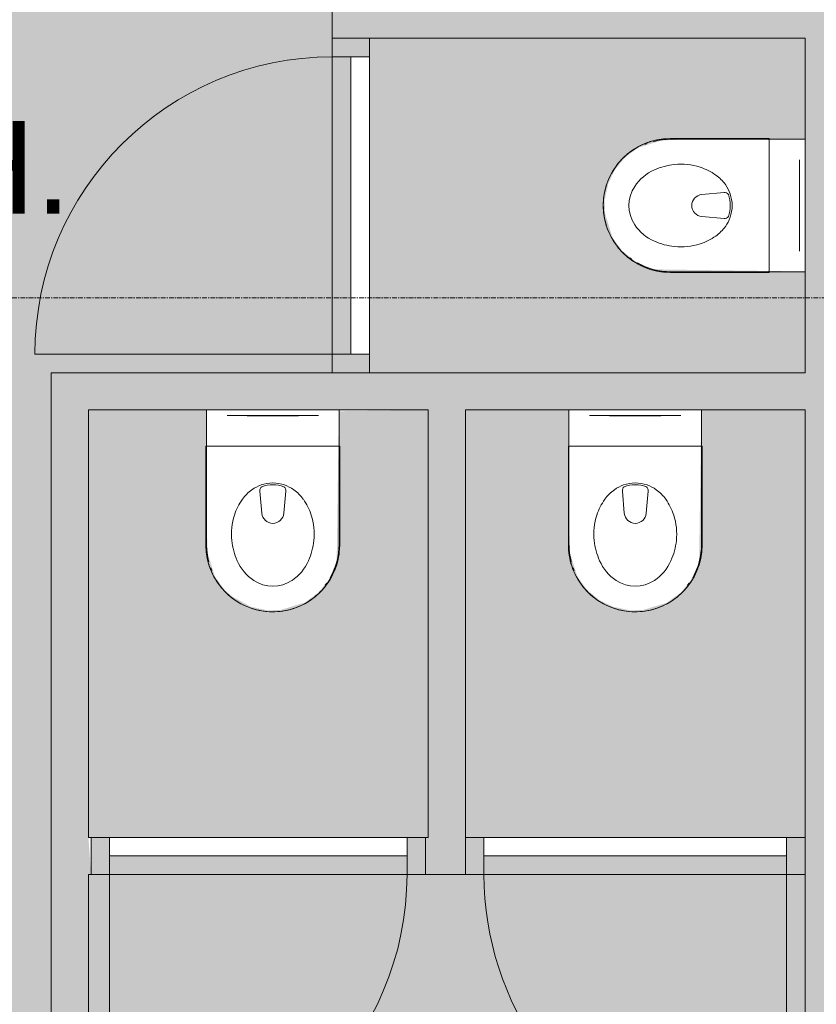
# Model space of a CAD drawing. Header units: millimetres. Extents: x 1158 to 166195, y -7952 to 113498.
# Tile 10 of 50: x 74670 to 76813, y 46234 to 48883. Entities that reach past the tile are written whole.
import ezdxf

# ---------------------------------------------------------------- set-up
doc = ezdxf.new("R2010")
doc.units = ezdxf.units.MM
doc.linetypes.add('ARC Grid Line', pattern=[22.225, 12.7, -3.175, 3.175, -3.175])
for name, color, linetype, lineweight in [('A--A2__Ruwbouw', 8, 'Continuous', 9), ('A--AR9__AlgVoorz', 1, 'Continuous', 9), ('A--L$01A__Algemeen', 7, 'Continuous', 9), ('A--L$07A__Stramien', 1, 'Continuous', 13), ('A--L22__Binnenwanden', 2, 'Continuous', 9), ('A--L3__Afbouw', 2, 'Continuous', 9), ('A--L74__VasteSanitaireVoorz', 1, 'Continuous', 9), ('A--LR9__AlgVoorz', 7, 'Continuous', 9), ('A--TR9__AlgVoorz', 1, 'Continuous', 13)]:
    doc.layers.add(name, color=color, linetype=linetype, lineweight=lineweight)
doc.styles.add('Arial_1', font='arial.ttf', dxfattribs={"height": 250})

# ---------------------------------------------------------------- blocks, each defined once
blk = doc.blocks.new('32_DO_WB_vo deur enkel1 - vo 2-V1-DO-Begane grond - Nieuwe situatie muren 7')
at = {"layer": 'A--L3__Afbouw'}
h = blk.add_hatch(color=9, dxfattribs=at)
h.paths.add_polyline_path([(520, 50), (520, -50), (570, -50), (570, 50)])
h.paths.add_polyline_path([(-280, 50), (-330, 50), (-330, -50), (-280, -50)])
blk.add_hatch(color=9, dxfattribs=at).paths.add_polyline_path([(188.8, 50), (-280, 50), (-280, 0), (520, 0), (520, 50)])
at = {"layer": 'A--L$01A__Algemeen'}
blk.add_line((520, 50), (520, 850), dxfattribs=at)
blk.add_arc((520, 50), 800, 90, 180, dxfattribs=at)
at = {"layer": 'A--L3__Afbouw'}
for p, q in [((-280, 50), (-330, 50)), ((-330, 50), (-330, -50)), ((520, 50), (-280, 50)), ((-280, 50), (-280, 0)), ((-280, -50), (-280, 50)), ((520, 0), (520, 50)), ((570, 50), (520, 50)), ((520, 50), (520, -50)), ((570, -50), (570, 50)), ((-280, 0), (520, 0)), ((-330, -50), (-280, -50)), ((520, -50), (570, -50))]:
    blk.add_line(p, q, dxfattribs=at)
blk = doc.blocks.new('32_DO_WB_vo deur enkel1 - vo 2-1766221-DO-Begane grond - Nieuwe situatie muren 7')
at = {"layer": 'A--L3__Afbouw'}
h = blk.add_hatch(color=9, dxfattribs=at)
h.paths.add_polyline_path([(577, -50), (577, 50), (527, 50), (527, -50)])
h.paths.add_polyline_path([(-287, -50), (-287, 50), (-337, 50), (-337, -50)])
blk.add_hatch(color=9, dxfattribs=at).paths.add_polyline_path([(-28.8, -50), (527, -50), (527, 0), (-287, 0), (-287, -50)])
at = {"layer": 'A--L$01A__Algemeen'}
blk.add_line((527, -50), (527, -792), dxfattribs=at)
for start, end in [(180, 250.9501), (256.94, 259.7203), (262.9176, 264.6183)]:
    blk.add_arc((527, -50), 814, start, end, dxfattribs=at)
at = {"layer": 'A--L3__Afbouw'}
for p, q in [((-337, -50), (-337, 50)), ((-337, 50), (-287, 50)), ((-287, 50), (-287, -50)), ((527, -50), (527, 50)), ((527, 50), (577, 50)), ((577, 50), (577, -50)), ((-287, 0), (527, 0)), ((-287, -50), (-287, 0)), ((527, 0), (527, -50)), ((-287, -50), (-337, -50)), ((527, -50), (-287, -50)), ((577, -50), (527, -50))]:
    blk.add_line(p, q, dxfattribs=at)
blk = doc.blocks.new('32_DO_WB_vo deur enkel1 - vo 2-1766203-DO-Begane grond - Nieuwe situatie muren 7')
at = {"layer": 'A--L3__Afbouw'}
h = blk.add_hatch(color=9, dxfattribs=at)
h.paths.add_polyline_path([(570, 0), (570, 50), (520, 50), (520, -50), (570, -50)])
h.paths.add_polyline_path([(-280, 50), (-330, 50), (-330, -50), (-280, -50), (-280, 0)])
blk.add_hatch(color=9, dxfattribs=at).paths.add_polyline_path([(520, -50), (520, 0), (-280, 0), (-280, -50), (397.8, -50)])
at = {"layer": 'A--L$01A__Algemeen'}
blk.add_line((520, -50), (520, -850), dxfattribs=at)
blk.add_arc((520, -50), 800, 180, 270, dxfattribs=at)
at = {"layer": 'A--L3__Afbouw'}
for p, q in [((-330, -50), (-330, 50)), ((-330, 50), (-280, 50)), ((-280, 50), (-280, -50)), ((520, -50), (520, 50)), ((520, 50), (570, 50)), ((570, 50), (570, -50)), ((-280, 0), (520, 0)), ((-280, -50), (-280, 0)), ((520, 0), (520, -50)), ((-280, -50), (-330, -50)), ((520, -50), (-280, -50)), ((570, -50), (520, -50))]:
    blk.add_line(p, q, dxfattribs=at)
blk = doc.blocks.new('74_PF_UN_toilet_rimfree - type-1322126-DO-Begane grond - Nieuwe situatie muren 7')
at = {"layer": 'A--L$01A__Algemeen'}
for p, q in [((-180, -97.1), (-180, -363.1)), ((179.8, -97.1), (-180, -97.1)), ((-180, -97.1), (-180, -363.1)), ((-180, -97.1), (179.8, -97.1)), ((179.8, -363.1), (179.8, -97.1)), ((179.8, -363.1), (179.8, -97.1))]:
    blk.add_line(p, q, dxfattribs=at)
at = {"layer": 'A--L$01A__Algemeen', "flags": 128}
blk.add_lwpolyline([(-180, -363.1), (-179.9, -370.3), (-179.4, -377.5), (-178.7, -384.7), (-177.7, -391.8), (-176.4, -398.9), (-174.8, -405.9), (-173, -412.8), (-170.9, -419.7), (-168.5, -426.5), (-165.8, -433.2), (-162.9, -439.7), (-159.7, -446.2), (-156.2, -452.5), (-152.5, -458.7), (-148.6, -464.7), (-144.4, -470.6), (-140, -476.2), (-135.4, -481.7), (-130.5, -487.1), (-125.4, -492.2), (-120.2, -497.1), (-114.7, -501.8), (-109.1, -506.2), (-103.3, -510.5), (-97.3, -514.5), (-91.2, -518.3), (-84.9, -521.8), (-78.5, -525), (-72, -528), (-65.3, -530.8), (-58.5, -533.3), (-51.7, -535.5), (-44.8, -537.4), (-37.8, -539), (-30.7, -540.4), (-23.6, -541.5), (-16.4, -542.3), (-9.2, -542.8), (-2.1, -543), (5.1, -542.9), (12.3, -542.6), (19.5, -541.9), (26.6, -541), (33.7, -539.8), (40.8, -538.3), (47.7, -536.5), (54.6, -534.5), (61.4, -532.2), (68.1, -529.6), (74.7, -526.7), (81.2, -523.6), (87.6, -520.2), (93.8, -516.6), (99.8, -512.7), (105.7, -508.6), (111.5, -504.2), (117, -499.6), (122.4, -494.8), (127.6, -489.8), (132.5, -484.6), (137.3, -479.2), (141.8, -473.6), (146.1, -467.9), (150.2, -461.9), (154, -455.9), (157.6, -449.6), (160.9, -443.2), (164, -436.7), (166.8, -430.1), (169.4, -423.4), (171.7, -416.6), (173.6, -409.6), (175.4, -402.7), (176.8, -395.6), (178, -388.5), (178.8, -381.4), (179.4, -374.2), (179.7, -367), (179.8, -363.1)], dxfattribs=at)
at = {"layer": 'A--L$01A__Algemeen'}
blk.add_arc((-0.1, -363.1), 179.9, 180, 360, dxfattribs=at)
for points, knots in [([(-178, -99.1), (-178.2, -98.9), (-178.4, -98.7), (-178.8, -98.3), (-179, -98.1), (-179.1, -98), (-179.3, -97.9), (-179.4, -97.7), (-179.6, -97.5), (-179.7, -97.4), (-179.9, -97.3), (-180, -97.1), (-180, -97.1), (-180, -97.1)], [-1, -1, -1, -1, -0.833333, -0.75, -0.666667, -0.625, -0.583333, -0.5, -0.416667, -0.333333, -0.25, -0.166667, 0, 0, 0, 0]), ([(179.8, -97.1), (179.8, -97.1), (179.7, -97.1), (179.6, -97.3), (179.5, -97.4), (179.4, -97.5), (179.2, -97.7), (179, -97.9), (178.8, -98.1), (178.7, -98.2), (178.5, -98.4), (178.2, -98.7), (177.9, -98.9), (177.8, -99.1)], [0, 0, 0, 0, 0.166667, 0.25, 0.333333, 0.416667, 0.5, 0.583333, 0.666667, 0.708333, 0.75, 0.833333, 1, 1, 1, 1])]:
    blk.add_open_spline(points, degree=3, knots=knots, dxfattribs=at)
at = {"layer": 'A--L74__VasteSanitaireVoorz'}
for p, q in [((-178.3, -63), (-178.3, 0)), ((-178.3, -63), (-178.3, 0)), ((-118, 0), (-123, 0)), ((-118, 0), (118, 0)), ((123, 0), (118, 0)), ((178.3, 0), (178.3, -63)), ((178.3, 0), (178.3, -63)), ((-178.3, 0), (-178.3, -362.3)), ((-178.3, 0), (-178.3, -362.3)), ((-123, -15), (-118, -15)), ((-123, -15), (-118, -15)), ((118, -15), (-118, -15)), ((-69, -15.5), (69, -15.5)), ((-69, -15.5), (69, -15.5)), ((31, -15.5), (-31, -15.5)), ((31, -15.5), (-31, -15.5)), ((118, -15), (123, -15)), ((118, -15), (123, -15)), ((178.3, -362.3), (178.3, 0)), ((178.3, -362.3), (178.3, 0)), ((-178.3, -362.3), (-178.3, -63)), ((-178.3, -362.3), (-178.3, -63)), ((178.3, -63), (178.3, -362.3)), ((178.3, -63), (178.3, -362.3)), ((-34.8, -218.3), (-29.5, -278.1)), ((34.8, -218.3), (29.5, -278.1)), ((-178.3, -362.3), (-178.1, -369.4)), ((-178.3, -362.3), (-178.1, -369.4)), ((-166.8, -425.1), (-164.2, -431.7)), ((-166.8, -425.1), (-164.2, -431.7)), ((140.7, -471.8), (144.9, -466.1)), ((140.7, -471.8), (144.9, -466.1))]:
    blk.add_line(p, q, dxfattribs=at)
at = {"layer": 'A--L74__VasteSanitaireVoorz', "flags": 128}
for points in [[(173.9, -401.4), (175.3, -394.5), (176.5, -387.4), (177.3, -380.3), (177.9, -373.2), (178.2, -366.1), (178.3, -362.3)], [(173.9, -401.4), (175.3, -394.5), (176.5, -387.4), (177.3, -380.3), (177.9, -373.2), (178.2, -366.1), (178.3, -362.3)], [(-177.7, -376.5), (-177, -383.6), (-176, -390.7), (-174.7, -397.7)], [(-177.7, -376.5), (-177, -383.6), (-176, -390.7), (-174.7, -397.7)], [(159.6, -441.7), (162.7, -435.2), (165.4, -428.6), (168, -422)], [(159.6, -441.7), (162.7, -435.2), (165.4, -428.6), (168, -422)]]:
    blk.add_lwpolyline(points, dxfattribs=at)
at = {"layer": 'A--L74__VasteSanitaireVoorz'}
for centre, radius, start, end in [((4.3, -301), 105.4, 109.8989, 125.0353), ((-21.1, -217.1), 13.7, 129.7154, 185), ((0, -289.1), 92.7, 70.1011, 109.8989), ((0, -289.1), 87.7, 70.1011, 109.8989), ((21.1, -217.1), 13.7, 355, 50.2846), ((-4.3, -301), 105.4, 54.9647, 70.1011), ((4.3, -301), 105.4, 125.0353, 144.9647), ((-4.3, -301), 105.4, 35.0353, 54.9647), ((51, -333.7), 162.5, 144.9647, 161.7326), ((-51, -333.7), 162.5, 18.2674, 35.0353), ((51, -333.7), 162.5, 161.7326, 186.2674), ((0, -275.5), 29.6, 185, 355), ((-51, -333.7), 162.5, 353.7326, 18.2674), ((0, -362.3), 178.3, 180, 195), ((0, -362.3), 178.3, 180, 195), ((0, -362.3), 178.3, 180, 195), ((0, -362.3), 178.3, 180, 195), ((73, -331.3), 184.6, 186.2674, 203.7326), ((-73, -331.3), 184.6, 336.2674, 353.7326), ((0, -362.3), 178.3, 330, 0), ((0, -362.3), 178.3, 330, 360), ((0, -362.3), 178.3, 330, 0), ((0, -362.3), 178.3, 330, 360), ((16.9, -356), 123.3, 203.7326, 236.2674), ((-16.9, -356), 123.3, 303.7326, 336.2674), ((0, -381.4), 92.8, 236.2674, 303.7326)]:
    blk.add_arc(centre, radius, start, end, dxfattribs=at)
blk = doc.blocks.new('74_PF_UN_toilet_rimfree - type-V26-DO-Begane grond - Nieuwe situatie muren 7')
at = {"layer": 'A--L$01A__Algemeen'}
for p, q in [((-180, -97.1), (-180, -363.1)), ((179.8, -97.1), (-180, -97.1)), ((-180, -97.1), (-180, -363.1)), ((-180, -97.1), (179.8, -97.1)), ((179.8, -363.1), (179.8, -97.1)), ((179.8, -363.1), (179.8, -97.1))]:
    blk.add_line(p, q, dxfattribs=at)
at = {"layer": 'A--L$01A__Algemeen', "flags": 128}
blk.add_lwpolyline([(-180, -363.1), (-179.9, -370.3), (-179.4, -377.5), (-178.7, -384.7), (-177.7, -391.8), (-176.4, -398.9), (-174.8, -405.9), (-173, -412.8), (-170.9, -419.7), (-168.5, -426.5), (-165.8, -433.2), (-162.9, -439.7), (-159.7, -446.2), (-156.2, -452.5), (-152.5, -458.7), (-148.6, -464.7), (-144.4, -470.6), (-140, -476.2), (-135.4, -481.7), (-130.5, -487.1), (-125.4, -492.2), (-120.2, -497.1), (-114.7, -501.8), (-109.1, -506.2), (-103.3, -510.5), (-97.3, -514.5), (-91.2, -518.3), (-84.9, -521.8), (-78.5, -525), (-72, -528), (-65.3, -530.8), (-58.5, -533.3), (-51.7, -535.5), (-44.8, -537.4), (-37.8, -539), (-30.7, -540.4), (-23.6, -541.5), (-16.4, -542.3), (-9.2, -542.8), (-2.1, -543), (5.1, -542.9), (12.3, -542.6), (19.5, -541.9), (26.6, -541), (33.7, -539.8), (40.8, -538.3), (47.7, -536.5), (54.6, -534.5), (61.4, -532.2), (68.1, -529.6), (74.7, -526.7), (81.2, -523.6), (87.6, -520.2), (93.8, -516.6), (99.8, -512.7), (105.7, -508.6), (111.5, -504.2), (117, -499.6), (122.4, -494.8), (127.6, -489.8), (132.5, -484.6), (137.3, -479.2), (141.8, -473.6), (146.1, -467.9), (150.2, -461.9), (154, -455.9), (157.6, -449.6), (160.9, -443.2), (164, -436.7), (166.8, -430.1), (169.4, -423.4), (171.7, -416.6), (173.6, -409.6), (175.4, -402.7), (176.8, -395.6), (178, -388.5), (178.8, -381.4), (179.4, -374.2), (179.7, -367), (179.8, -363.1)], dxfattribs=at)
at = {"layer": 'A--L$01A__Algemeen'}
blk.add_arc((-0.1, -363.1), 179.9, 180, 360, dxfattribs=at)
for points, knots in [([(-178, -99.1), (-178.2, -98.9), (-178.4, -98.7), (-178.8, -98.3), (-179, -98.1), (-179.1, -98), (-179.3, -97.9), (-179.4, -97.7), (-179.6, -97.5), (-179.7, -97.4), (-179.9, -97.3), (-180, -97.1), (-180, -97.1), (-180, -97.1)], [-1, -1, -1, -1, -0.833333, -0.75, -0.666667, -0.625, -0.583333, -0.5, -0.416667, -0.333333, -0.25, -0.166667, 0, 0, 0, 0]), ([(179.8, -97.1), (179.8, -97.1), (179.7, -97.1), (179.6, -97.3), (179.5, -97.4), (179.4, -97.5), (179.2, -97.7), (179, -97.9), (178.8, -98.1), (178.7, -98.2), (178.5, -98.4), (178.2, -98.7), (177.9, -98.9), (177.8, -99.1)], [0, 0, 0, 0, 0.166667, 0.25, 0.333333, 0.416667, 0.5, 0.583333, 0.666667, 0.708333, 0.75, 0.833333, 1, 1, 1, 1])]:
    blk.add_open_spline(points, degree=3, knots=knots, dxfattribs=at)
at = {"layer": 'A--L74__VasteSanitaireVoorz'}
for p, q in [((-178.3, -63), (-178.3, 0)), ((-178.3, -63), (-178.3, 0)), ((-118, 0), (-123, 0)), ((-118, 0), (118, 0)), ((123, 0), (118, 0)), ((178.3, 0), (178.3, -63)), ((178.3, 0), (178.3, -63)), ((-178.3, 0), (-178.3, -362.3)), ((-178.3, 0), (-178.3, -362.3)), ((-123, -15), (-118, -15)), ((-123, -15), (-118, -15)), ((118, -15), (-118, -15)), ((-69, -15.5), (69, -15.5)), ((-69, -15.5), (69, -15.5)), ((31, -15.5), (-31, -15.5)), ((31, -15.5), (-31, -15.5)), ((118, -15), (123, -15)), ((118, -15), (123, -15)), ((178.3, -362.3), (178.3, 0)), ((178.3, -362.3), (178.3, 0)), ((-178.3, -362.3), (-178.3, -63)), ((-178.3, -362.3), (-178.3, -63)), ((178.3, -63), (178.3, -362.3)), ((178.3, -63), (178.3, -362.3)), ((-34.8, -218.3), (-29.5, -278.1)), ((34.8, -218.3), (29.5, -278.1)), ((-178.3, -362.3), (-178.1, -369.4)), ((-178.3, -362.3), (-178.1, -369.4)), ((-166.8, -425.1), (-164.2, -431.7)), ((-166.8, -425.1), (-164.2, -431.7)), ((140.7, -471.8), (144.9, -466.1)), ((140.7, -471.8), (144.9, -466.1))]:
    blk.add_line(p, q, dxfattribs=at)
at = {"layer": 'A--L74__VasteSanitaireVoorz', "flags": 128}
for points in [[(173.9, -401.4), (175.3, -394.5), (176.5, -387.4), (177.3, -380.3), (177.9, -373.2), (178.2, -366.1), (178.3, -362.3)], [(173.9, -401.4), (175.3, -394.5), (176.5, -387.4), (177.3, -380.3), (177.9, -373.2), (178.2, -366.1), (178.3, -362.3)], [(-177.7, -376.5), (-177, -383.6), (-176, -390.7), (-174.7, -397.7)], [(-177.7, -376.5), (-177, -383.6), (-176, -390.7), (-174.7, -397.7)], [(159.6, -441.7), (162.7, -435.2), (165.4, -428.6), (168, -422)], [(159.6, -441.7), (162.7, -435.2), (165.4, -428.6), (168, -422)]]:
    blk.add_lwpolyline(points, dxfattribs=at)
at = {"layer": 'A--L74__VasteSanitaireVoorz'}
for centre, radius, start, end in [((4.3, -301), 105.4, 109.8989, 125.0353), ((-21.1, -217.1), 13.7, 129.7154, 185), ((0, -289.1), 92.7, 70.1011, 109.8989), ((0, -289.1), 87.7, 70.1011, 109.8989), ((21.1, -217.1), 13.7, 355, 50.2846), ((-4.3, -301), 105.4, 54.9647, 70.1011), ((4.3, -301), 105.4, 125.0353, 144.9647), ((-4.3, -301), 105.4, 35.0353, 54.9647), ((51, -333.7), 162.5, 144.9647, 161.7326), ((-51, -333.7), 162.5, 18.2674, 35.0353), ((51, -333.7), 162.5, 161.7326, 186.2674), ((0, -275.5), 29.6, 185, 355), ((-51, -333.7), 162.5, 353.7326, 18.2674), ((0, -362.3), 178.3, 180, 195), ((0, -362.3), 178.3, 180, 195), ((0, -362.3), 178.3, 180, 195), ((0, -362.3), 178.3, 180, 195), ((73, -331.3), 184.6, 186.2674, 203.7326), ((-73, -331.3), 184.6, 336.2674, 353.7326), ((0, -362.3), 178.3, 330, 0), ((0, -362.3), 178.3, 330, 360), ((0, -362.3), 178.3, 330, 0), ((0, -362.3), 178.3, 330, 360), ((16.9, -356), 123.3, 203.7326, 236.2674), ((-16.9, -356), 123.3, 303.7326, 336.2674), ((0, -381.4), 92.8, 236.2674, 303.7326)]:
    blk.add_arc(centre, radius, start, end, dxfattribs=at)
blk = doc.blocks.new('74_PF_UN_toilet_rimfree - type-V27-DO-Begane grond - Nieuwe situatie muren 7')
at = {"layer": 'A--L$01A__Algemeen'}
for p, q in [((-180, -97.1), (-180, -363.1)), ((179.8, -97.1), (-180, -97.1)), ((-180, -97.1), (-180, -363.1)), ((-180, -97.1), (179.8, -97.1)), ((179.8, -363.1), (179.8, -97.1)), ((179.8, -363.1), (179.8, -97.1))]:
    blk.add_line(p, q, dxfattribs=at)
at = {"layer": 'A--L$01A__Algemeen', "flags": 128}
blk.add_lwpolyline([(-180, -363.1), (-179.9, -370.3), (-179.4, -377.5), (-178.7, -384.7), (-177.7, -391.8), (-176.4, -398.9), (-174.8, -405.9), (-173, -412.8), (-170.9, -419.7), (-168.5, -426.5), (-165.8, -433.2), (-162.9, -439.7), (-159.7, -446.2), (-156.2, -452.5), (-152.5, -458.7), (-148.6, -464.7), (-144.4, -470.6), (-140, -476.2), (-135.4, -481.7), (-130.5, -487.1), (-125.4, -492.2), (-120.2, -497.1), (-114.7, -501.8), (-109.1, -506.2), (-103.3, -510.5), (-97.3, -514.5), (-91.2, -518.3), (-84.9, -521.8), (-78.5, -525), (-72, -528), (-65.3, -530.8), (-58.5, -533.3), (-51.7, -535.5), (-44.8, -537.4), (-37.8, -539), (-30.7, -540.4), (-23.6, -541.5), (-16.4, -542.3), (-9.2, -542.8), (-2.1, -543), (5.1, -542.9), (12.3, -542.6), (19.5, -541.9), (26.6, -541), (33.7, -539.8), (40.8, -538.3), (47.7, -536.5), (54.6, -534.5), (61.4, -532.2), (68.1, -529.6), (74.7, -526.7), (81.2, -523.6), (87.6, -520.2), (93.8, -516.6), (99.8, -512.7), (105.7, -508.6), (111.5, -504.2), (117, -499.6), (122.4, -494.8), (127.6, -489.8), (132.5, -484.6), (137.3, -479.2), (141.8, -473.6), (146.1, -467.9), (150.2, -461.9), (154, -455.9), (157.6, -449.6), (160.9, -443.2), (164, -436.7), (166.8, -430.1), (169.4, -423.4), (171.7, -416.6), (173.6, -409.6), (175.4, -402.7), (176.8, -395.6), (178, -388.5), (178.8, -381.4), (179.4, -374.2), (179.7, -367), (179.8, -363.1)], dxfattribs=at)
at = {"layer": 'A--L$01A__Algemeen'}
blk.add_arc((-0.1, -363.1), 179.9, 180, 360, dxfattribs=at)
for points, knots in [([(-178, -99.1), (-178.2, -98.9), (-178.4, -98.7), (-178.8, -98.3), (-179, -98.1), (-179.1, -98), (-179.3, -97.9), (-179.4, -97.7), (-179.6, -97.5), (-179.7, -97.4), (-179.9, -97.3), (-180, -97.1), (-180, -97.1), (-180, -97.1)], [-1, -1, -1, -1, -0.833333, -0.75, -0.666667, -0.625, -0.583333, -0.5, -0.416667, -0.333333, -0.25, -0.166667, 0, 0, 0, 0]), ([(179.8, -97.1), (179.8, -97.1), (179.7, -97.1), (179.6, -97.3), (179.5, -97.4), (179.4, -97.5), (179.2, -97.7), (179, -97.9), (178.8, -98.1), (178.7, -98.2), (178.5, -98.4), (178.2, -98.7), (177.9, -98.9), (177.8, -99.1)], [0, 0, 0, 0, 0.166667, 0.25, 0.333333, 0.416667, 0.5, 0.583333, 0.666667, 0.708333, 0.75, 0.833333, 1, 1, 1, 1])]:
    blk.add_open_spline(points, degree=3, knots=knots, dxfattribs=at)
at = {"layer": 'A--L74__VasteSanitaireVoorz'}
for p, q in [((-178.3, 0), (-178.3, -362.3)), ((-178.3, -63), (-178.3, 0)), ((-178.3, 0), (-178.3, -362.3)), ((-178.3, -63), (-178.3, 0)), ((-118, 0), (-123, 0)), ((-118, 0), (118, 0)), ((123, 0), (118, 0)), ((178.3, -362.3), (178.3, 0)), ((178.3, 0), (178.3, -63)), ((178.3, -362.3), (178.3, 0)), ((178.3, 0), (178.3, -63)), ((-123, -15), (-118, -15)), ((-123, -15), (-118, -15)), ((118, -15), (-118, -15)), ((-69, -15.5), (69, -15.5)), ((-69, -15.5), (69, -15.5)), ((31, -15.5), (-31, -15.5)), ((31, -15.5), (-31, -15.5)), ((118, -15), (123, -15)), ((118, -15), (123, -15)), ((-178.3, -362.3), (-178.3, -63)), ((-178.3, -362.3), (-178.3, -63)), ((178.3, -63), (178.3, -362.3)), ((178.3, -63), (178.3, -362.3)), ((-34.8, -218.3), (-29.5, -278.1)), ((34.8, -218.3), (29.5, -278.1)), ((-178.3, -362.3), (-178.1, -369.4)), ((-178.3, -362.3), (-178.1, -369.4)), ((-166.8, -425.1), (-164.2, -431.7)), ((-166.8, -425.1), (-164.2, -431.7)), ((140.7, -471.8), (144.9, -466.1)), ((140.7, -471.8), (144.9, -466.1))]:
    blk.add_line(p, q, dxfattribs=at)
at = {"layer": 'A--L74__VasteSanitaireVoorz', "flags": 128}
for points in [[(173.9, -401.4), (175.3, -394.5), (176.5, -387.4), (177.3, -380.3), (177.9, -373.2), (178.2, -366.1), (178.3, -362.3)], [(173.9, -401.4), (175.3, -394.5), (176.5, -387.4), (177.3, -380.3), (177.9, -373.2), (178.2, -366.1), (178.3, -362.3)], [(-177.7, -376.5), (-177, -383.6), (-176, -390.7), (-174.7, -397.7)], [(-177.7, -376.5), (-177, -383.6), (-176, -390.7), (-174.7, -397.7)], [(159.6, -441.7), (162.7, -435.2), (165.4, -428.6), (168, -422)], [(159.6, -441.7), (162.7, -435.2), (165.4, -428.6), (168, -422)]]:
    blk.add_lwpolyline(points, dxfattribs=at)
at = {"layer": 'A--L74__VasteSanitaireVoorz'}
for centre, radius, start, end in [((4.3, -301), 105.4, 109.8989, 125.0353), ((-21.1, -217.1), 13.7, 129.7154, 185), ((0, -289.1), 92.7, 70.1011, 109.8989), ((0, -289.1), 87.7, 70.1011, 109.8989), ((21.1, -217.1), 13.7, 355, 50.2846), ((-4.3, -301), 105.4, 54.9647, 70.1011), ((4.3, -301), 105.4, 125.0353, 144.9647), ((-4.3, -301), 105.4, 35.0353, 54.9647), ((51, -333.7), 162.5, 144.9647, 161.7326), ((-51, -333.7), 162.5, 18.2674, 35.0353), ((51, -333.7), 162.5, 161.7326, 186.2674), ((0, -275.5), 29.6, 185, 355), ((-51, -333.7), 162.5, 353.7326, 18.2674), ((0, -362.3), 178.3, 180, 195), ((0, -362.3), 178.3, 180, 195), ((0, -362.3), 178.3, 180, 195), ((0, -362.3), 178.3, 180, 195), ((73, -331.3), 184.6, 186.2674, 203.7326), ((-73, -331.3), 184.6, 336.2674, 353.7326), ((0, -362.3), 178.3, 330, 0), ((0, -362.3), 178.3, 330, 360), ((0, -362.3), 178.3, 330, 0), ((0, -362.3), 178.3, 330, 360), ((16.9, -356), 123.3, 203.7326, 236.2674), ((-16.9, -356), 123.3, 303.7326, 336.2674), ((0, -381.4), 92.8, 236.2674, 303.7326)]:
    blk.add_arc(centre, radius, start, end, dxfattribs=at)

msp = doc.modelspace()

# ---------------------------------------------------------------- hatches: boundary and pattern name
at = {"layer": 'A--A2__Ruwbouw'}
h = msp.add_hatch(color=9, dxfattribs=at)
h.paths.add_polyline_path([(77103.4, 46841.4), (77103.4, 53403.5), (76783.4, 53403.5), (76783.4, 46841.4)])
h.paths.add_polyline_path([(76783.4, 54938.4), (77103.4, 54938.4), (77103.4, 56446.4), (76783.4, 56446.4), (76783.4, 55116.4)])
h.paths.add_polyline_path([(76883.4, 57865.5), (77103.4, 57865.5), (77103.4, 57876.4), (76783.4, 57876.4), (76783.4, 57865.5), (76833.4, 57865.5)])
h.paths.add_polyline_path([(77103.4, 58776.4), (77103.4, 60479.5), (76783.4, 60479.5), (76783.4, 58776.4)])
h.paths.add_polyline_path([(76922.4, 59332.4), (76912.4, 59332.4), (76912.4, 59432.4), (77012.4, 59432.4), (77012.4, 59332.4), (76998.9, 59332.4)])
h.paths.add_polyline_path([(76997, 59342.4), (77002.4, 59342.4), (77002.4, 59422.4), (76922.4, 59422.4), (76922.4, 59342.4)])
h.paths.add_polyline_path([(76833.4, 62351.5), (77103.4, 62351.5), (77103.4, 62392.4), (76783.4, 62392.4), (76783.4, 62351.5)])
h.paths.add_polyline_path([(77103.4, 63292.4), (77103.4, 65046.6), (76783.4, 65046.6), (76783.4, 63292.4)])
h.paths.add_polyline_path([(76922.4, 64541.4), (76912.4, 64541.4), (76912.4, 64641.4), (77012.4, 64641.4), (77012.4, 64541.4), (77002.4, 64541.4)])
h.paths.add_polyline_path([(76922.4, 64551.4), (77002.4, 64551.4), (77002.4, 64631.4), (76922.4, 64631.4)])
h.paths.add_polyline_path([(77103.4, 66970.4), (77103.4, 68028.6), (76783.4, 68028.6), (76783.4, 66970.4)])
h.paths.add_polyline_path([(77103.4, 69952.4), (77103.4, 71042.9), (76783.4, 71042.9), (76783.4, 69952.4)])
h.paths.add_polyline_path([(76783.4, 72966.7), (77103.4, 72966.7), (77103.4, 75271.4), (76783.4, 75271.4), (76783.4, 74831.1)])
h = msp.add_hatch(color=9, dxfattribs=at)
h.paths.add_polyline_path([(75611.4, 48833.4), (75611.4, 48933.4), (75511.4, 48933.4), (75511.4, 48833.4), (75561.4, 48833.4)])
h.paths.add_polyline_path([(75511.4, 49833.4), (75611.4, 49833.4), (75611.4, 49933.4), (75511.4, 49933.4)])
for points in [[(76644.6, 48833.4), (76783.4, 48833.4), (76783.4, 48933.4), (75611.4, 48933.4), (75611.4, 48833.4), (76177.6, 48833.4)], [(74755.4, 44261.4), (74855.4, 44261.4), (74855.4, 47933.4), (74755.4, 47933.4), (74755.4, 45262.6)], [(75769.4, 47833.4), (76783.4, 47833.4), (76783.4, 47933.4), (74855.4, 47933.4), (74855.4, 47833.4), (75710.6, 47833.4)], [(75869.4, 46683.4), (75869.4, 47833.4), (75769.4, 47833.4), (75769.4, 46683.4)], [(77103.4, 44261.4), (77103.4, 46841.4), (76783.4, 46841.4), (76783.4, 44261.4)]]:
    msp.add_hatch(color=9, dxfattribs=at).paths.add_polyline_path(points)
h = msp.add_hatch(color=9, dxfattribs=at)
h.paths.add_polyline_path([(75769.4, 46583.4), (75869.4, 46583.4), (75869.4, 46683.4), (75762.4, 46683.4), (75762.4, 46583.4)])
h.paths.add_polyline_path([(74855.4, 46583.4), (74862.4, 46583.4), (74855.4, 46683.4)])
at = {"layer": 'A--AR9__AlgVoorz'}
h = msp.add_hatch(color=7, dxfattribs=at)
h.paths.add_polyline_path([(73705.4, 44126.4), (74555.4, 44126.4), (74555.4, 44161.4), (74505.4, 44161.4), (74505.4, 44211.4), (73705.4, 44211.4), (73705.4, 44161.4), (73655.4, 44161.4), (73655.4, 44126.4)])
h.paths.add_polyline_path([(73655.4, 44261.4), (74755.4, 44261.4), (74755.4, 47933.4), (75511.4, 47933.4), (75511.4, 50833.4), (72793.4, 50833.4), (72793.4, 44261.4), (73375.6, 44261.4)])
h.paths.add_polyline_path([(73017.1, 44710.2), (73037.8, 44716.6), (73017.3, 44710.2)])
h.paths.add_polyline_path([(72832.8, 45194.4), (72851.8, 44941.1), (72858, 44941.1), (72874.9, 44936.5), (72882.8, 44948), (72884.9, 44953.4), (72892.4, 44959.9), (72865.8, 44970.3), (72852.8, 44965.8), (72838, 45134.9)])
h.paths.add_polyline_path([(72795.4, 44711.4), (72795.4, 45195.4), (73058.8, 45187.5), (73106.3, 45176), (73139.4, 45154.7), (73154.2, 45123.6), (73164.1, 45043.2), (73160.4, 44819.6), (73142.1, 44756.6), (73122.8, 44738.2), (73092.1, 44725.3), (73001.3, 44714.8), (72905.1, 44712.4), (72832.8, 44711.4)])
h.paths.add_polyline_path([(73009.9, 44748.1), (73087.5, 44757.6), (73106.3, 44768.6), (73125.4, 44802.4), (73134.9, 44863.7), (73134.9, 45043.2), (73126.6, 45100), (73109.2, 45135), (73087.5, 45149.3), (73058.8, 45156.1), (72982, 45158.1), (72929.4, 45146), (72914.2, 45129), (72907.2, 45100.4), (72903.2, 44973.1), (72912.6, 45077.6), (72924.4, 45125.2), (72948.6, 45146.5), (73009.9, 45151.3), (73077.9, 45144.9), (73107.4, 45126.2), (73122.8, 45085.8), (73126.6, 45060.2), (73129.4, 44909.1), (73122.8, 44821.1), (73102.8, 44777.7), (73057.8, 44758.2), (72982.4, 44756.3), (72948.6, 44760.4), (72917.7, 44792.7), (72912.6, 44829.3), (72917.9, 44771.7), (72944.8, 44753.8), (72982, 44748.8), (73001.3, 44748.3)])
h.paths.add_polyline_path([(72995.4, 44930.4), (73011.6, 44937.2), (73018.4, 44953.4), (73011.6, 44969.7), (72995.4, 44976.4), (72989.4, 44968.7), (72992.5, 44967.4), (72989.4, 44938.1), (72989.4, 44931.2)])
h.paths.add_polyline_path([(73017.1, 45490.2), (73037.8, 45496.6), (73037.4, 45492.4)])
h.paths.add_polyline_path([(72832.8, 45974.4), (72851.8, 45721.1), (72858, 45721.1), (72874.9, 45716.5), (72882.8, 45728), (72884.9, 45733.4), (72892.4, 45739.9), (72865.8, 45750.3), (72852.8, 45745.8), (72838, 45914.9)])
h.paths.add_polyline_path([(72832.8, 45491.4), (72795.4, 45491.4), (72795.4, 45975.4), (73058.8, 45967.5), (73106.3, 45956), (73139.4, 45934.7), (73154.2, 45903.6), (73164.1, 45823.2), (73160.4, 45599.6), (73141.9, 45536.3), (73122.8, 45518.2), (73092.1, 45505.3), (73001.3, 45494.8), (72905.1, 45492.4), (72832.8, 45492.4)])
h.paths.add_polyline_path([(73009.9, 45528.1), (73087.5, 45537.6), (73106.3, 45548.6), (73125.4, 45582.4), (73134.9, 45643.7), (73137.8, 45755.7), (73126.6, 45880), (73109.2, 45915), (73087.5, 45929.3), (73058.8, 45936.1), (72982, 45938.1), (72929.4, 45926), (72914.2, 45909), (72907.2, 45880.4), (72903.2, 45753.1), (72912.6, 45857.6), (72924.4, 45905.2), (72948.6, 45926.5), (73009.9, 45931.3), (73077.9, 45924.9), (73107.4, 45906.2), (73122.8, 45865.8), (73127, 45831.2), (73130.3, 45711.2), (73122.8, 45601.1), (73102.8, 45557.7), (73057.8, 45538.2), (72982.4, 45536.3), (72941.2, 45546.9), (72917.7, 45572.7), (72912.6, 45609.3), (72917.9, 45551.7), (72944.8, 45533.8), (72982, 45528.8), (73001.3, 45528.3)])
h.paths.add_polyline_path([(72995.4, 45710.4), (73011.6, 45717.2), (73018.4, 45733.4), (73011.6, 45749.7), (72995.4, 45756.4), (72989.4, 45748.7), (72992.5, 45747.4), (72989.4, 45718.1), (72989.4, 45711.2)])
h.paths.add_polyline_path([(73017.1, 46290.2), (73037.8, 46296.6), (73037.4, 46292.4)])
h.paths.add_polyline_path([(72832.8, 46774.4), (72851.8, 46521.1), (72858, 46521.1), (72874.9, 46516.5), (72882.8, 46528), (72884.9, 46533.4), (72892.4, 46539.9), (72865.8, 46550.3), (72852.8, 46545.8), (72838, 46714.9)])
h.paths.add_polyline_path([(72832.8, 46291.4), (72795.4, 46291.4), (72795.4, 46775.4), (73058.8, 46767.5), (73106.3, 46756), (73139.4, 46734.7), (73154.2, 46703.6), (73164.1, 46623.2), (73160.4, 46399.6), (73141.9, 46336.3), (73122.8, 46318.2), (73092.1, 46305.3), (73001.3, 46294.8), (72905.1, 46292.4), (72832.8, 46292.4)])
h.paths.add_polyline_path([(73009.9, 46328.1), (73087.5, 46337.6), (73106.3, 46348.6), (73125.4, 46382.4), (73134.9, 46443.7), (73134.9, 46623.2), (73125.5, 46684.1), (73109.2, 46715), (73087.5, 46729.3), (73058.8, 46736.1), (72982, 46738.1), (72929.4, 46726), (72914.2, 46709), (72907.2, 46680.4), (72903.2, 46553.1), (72912.6, 46657.6), (72924.4, 46705.2), (72948.6, 46726.5), (73009.9, 46731.3), (73077.9, 46724.9), (73107.4, 46706.2), (73122.8, 46665.8), (73126.6, 46640.2), (73130.3, 46511.2), (73122.5, 46399.8), (73102.8, 46357.7), (73057.8, 46338.2), (72982.4, 46336.3), (72948.6, 46340.4), (72917.7, 46372.7), (72912.6, 46409.3), (72917.9, 46351.7), (72944.8, 46333.8), (72982, 46328.8), (73001.3, 46328.3)])
h.paths.add_polyline_path([(72995.4, 46510.4), (73011.6, 46517.2), (73018.4, 46533.4), (73011.6, 46549.7), (72995.4, 46556.4), (72989.4, 46548.7), (72992.5, 46547.4), (72989.4, 46518.1), (72989.4, 46511.2)])
h.paths.add_polyline_path([(72879.5, 48203.6), (72795.4, 48208.8), (72795.4, 48219), (72924.4, 48219), (72924.4, 48203.6), (72894.8, 48203.6)])
h.paths.add_polyline_path([(72924.4, 48531.8), (72930, 48521.7), (72940.6, 48522.7), (72925.3, 48531.3)])
h.paths.add_polyline_path([(73135.6, 48469.6), (73110.6, 48452), (73084.6, 48470), (73069.5, 48470), (72924.4, 48464.3), (73005.5, 48448.1), (72924.4, 48448.1), (72924.4, 48437.8), (73113.7, 48432.5), (73121.5, 48434.4), (73125.9, 48443.7), (73125.9, 48455.3), (73129.5, 48460.6)])
h.paths.add_polyline_path([(72795.4, 48219), (72795.4, 48547.9), (72924.4, 48544.3), (72926.9, 48532.2), (72951, 48530.3), (72972.7, 48530.6), (73031.8, 48518.9), (73096.5, 48499.7), (73123.8, 48482.2), (73146.3, 48450.4), (73157.6, 48390), (73154.4, 48346.5), (73141.6, 48306.3), (73121.5, 48332.5), (73114.5, 48335.2), (73105.4, 48329.1), (72924.4, 48329.1), (72924.4, 48318.7), (73057, 48311.9), (73050.5, 48309.8), (72969.9, 48307.3), (72934.7, 48296.9), (73048, 48289.4), (73007.7, 48282.5), (73058.4, 48287.7), (73105.4, 48309.5), (73117.8, 48315.3), (73135.2, 48296.9), (73105.4, 48271.9), (73058.4, 48254.1), (72959.2, 48232.8), (72958, 48239.2), (72941, 48232.8), (72924.4, 48228.1), (72918.8, 48219.2), (72810.4, 48219)])
h.paths.add_polyline_path([(73135.6, 48297.3), (73135.6, 48310.6), (73141.6, 48306.3)])
h.paths.add_polyline_path([(73125.9, 48346.5), (73120.5, 48359.1), (73120.5, 48350.1), (73121.9, 48349.1)])
h.paths.add_polyline_path([(73129.3, 48402.2), (73120.5, 48416.8), (73115.9, 48410.8), (73125.9, 48404.3)])
h.paths.add_polyline_path([(73129.3, 48364.7), (73125.9, 48396.1), (73120.5, 48380.8), (73128.5, 48366.2)])
h.paths.add_polyline_path([(72908.6, 48547.9), (72795.4, 48547.9), (72795.4, 48563.3), (72924.4, 48558.1), (72919.3, 48547.9), (72912.1, 48547.9)])
h.paths.add_polyline_path([(72795.4, 48963.6), (72795.4, 48979), (72924.4, 48979), (72924.4, 48963.6), (72810.4, 48963.6)])
h.paths.add_polyline_path([(72924.4, 49291.8), (72930, 49281.7), (72940.6, 49282.7), (72925.3, 49291.3)])
h.paths.add_polyline_path([(73135.6, 49229.6), (73110.6, 49212), (73084.6, 49230), (73069.5, 49230), (72924.4, 49224.3), (73005.5, 49208.1), (72924.4, 49208.1), (72924.4, 49197.8), (73113.7, 49192.5), (73121.5, 49194.4), (73125.9, 49203.7), (73125.9, 49215.3), (73129.5, 49220.6)])
h.paths.add_polyline_path([(72795.4, 48979), (72795.4, 49307.9), (72924.4, 49304.3), (72924.4, 49291.8), (72951, 49290.3), (72972.7, 49290.6), (73031.8, 49278.9), (73096.5, 49259.7), (73123.8, 49242.2), (73146.3, 49210.4), (73157.2, 49160.7), (73154.4, 49106.5), (73141.6, 49066.3), (73120.5, 49089.1), (73114.5, 49095.2), (73105.4, 49089.1), (72924.4, 49089.1), (72924.4, 49078.7), (73054.1, 49075.4), (73050.5, 49069.8), (72969.9, 49067.3), (72934.7, 49056.9), (73047.1, 49049.1), (73007.7, 49042.5), (73062.3, 49049.1), (73105.4, 49069.5), (73117.8, 49075.3), (73132.2, 49053.6), (73109, 49033.8), (73058.4, 49014.1), (72959.2, 48992.8), (72958, 48999.2), (72941, 48992.8), (72924.4, 48988.1), (72918.8, 48979.2), (72810.4, 48979)])
h.paths.add_polyline_path([(73135.6, 49057.3), (73135.6, 49070.6), (73141.6, 49066.3)])
h.paths.add_polyline_path([(73125.9, 49106.5), (73120.5, 49119.1), (73120.5, 49110.1), (73121.9, 49109.1)])
h.paths.add_polyline_path([(73129.3, 49162.2), (73120.5, 49176.8), (73120.5, 49167.8), (73125.9, 49164.3)])
h.paths.add_polyline_path([(73129.3, 49124.7), (73125.9, 49156.1), (73120.5, 49140.8), (73128.5, 49126.2)])
h.paths.add_polyline_path([(72912.1, 49307.9), (72795.4, 49307.9), (72795.4, 49323.3), (72924.4, 49318.1), (72919.3, 49307.9)])
h.paths.add_polyline_path([(72863.5, 49603.6), (72795.4, 49608.8), (72795.4, 49619), (72924.4, 49619), (72924.4, 49603.6), (72869, 49603.6)])
h.paths.add_polyline_path([(72924.4, 49931.8), (72930, 49921.7), (72940.6, 49922.7), (72925.3, 49931.3)])
h.paths.add_polyline_path([(73135.6, 49869.6), (73110.6, 49852), (73084.6, 49870), (73069.5, 49870), (72924.4, 49864.3), (73013.3, 49848.1), (72924.4, 49848.1), (72924.4, 49837.8), (73113.7, 49832.5), (73121.5, 49834.4), (73125.9, 49843.7), (73125.9, 49855.3), (73129.5, 49860.6)])
h.paths.add_polyline_path([(72795.4, 49619), (72795.4, 49947.9), (72924.4, 49944.3), (72924.4, 49931.8), (72951, 49930.3), (72972.7, 49930.6), (73031.8, 49918.9), (73096.5, 49899.7), (73132.2, 49873.2), (73146.3, 49850.4), (73157.2, 49800.7), (73154.4, 49746.5), (73141.6, 49706.3), (73121.5, 49732.5), (73114.5, 49735.2), (73105.4, 49729.1), (72924.4, 49729.1), (72924.4, 49718.7), (73057, 49711.9), (73050.5, 49709.8), (72969.9, 49707.3), (72934.7, 49696.9), (73048, 49689.4), (73007.7, 49682.5), (73058.4, 49687.7), (73105.4, 49709.5), (73117.8, 49715.3), (73135.2, 49696.9), (73100.7, 49669.4), (73058.4, 49654.1), (72959.2, 49632.8), (72958, 49639.2), (72941, 49632.8), (72924.4, 49628.1), (72918.8, 49619.2), (72810.4, 49619)])
h.paths.add_polyline_path([(73135.6, 49697.3), (73135.6, 49710.6), (73141.6, 49706.3)])
h.paths.add_polyline_path([(73125.9, 49746.5), (73120.5, 49759.1), (73120.5, 49750.1), (73121.9, 49749.1)])
h.paths.add_polyline_path([(73129.3, 49802.2), (73120.5, 49816.8), (73120.5, 49807.8), (73125.9, 49804.3)])
h.paths.add_polyline_path([(73129.3, 49764.7), (73125.9, 49796.1), (73120.5, 49780.8), (73128.5, 49766.2)])
h.paths.add_polyline_path([(72843.1, 49947.9), (72795.4, 49947.9), (72795.4, 49963.3), (72924.4, 49958.1), (72919.3, 49947.9), (72844.4, 49947.9)])
h.paths.add_polyline_path([(72924.9, 50541.4), (72931.2, 50531.1), (72933, 50536.8), (72925, 50541.3)])
h.paths.add_polyline_path([(73135.9, 50478.4), (73111, 50460.8), (73084.9, 50479), (73061.3, 50479.1), (72924.9, 50473.9), (73005.5, 50457.4), (72924.6, 50457.5), (72924.9, 50447.3), (73113.8, 50441.4), (73121.7, 50443.2), (73126, 50452.4), (73126, 50464), (73129.8, 50469.4)])
h.paths.add_polyline_path([(72923.8, 50213.1), (72794.8, 50218.8), (72796, 50573.3), (72925, 50567.7), (72918.4, 50557.5), (72925, 50554.8), (72929.3, 50542), (72951.4, 50539.9), (72973.2, 50540), (73032.1, 50528.1), (73096.9, 50508.6), (73124.1, 50491.1), (73146.5, 50459.2), (73157.2, 50409.5), (73154.3, 50355.3), (73141.3, 50315.1), (73120.3, 50338), (73113.6, 50343.4), (73105.1, 50338), (72924.2, 50338.5), (72924.7, 50328.3), (73056.9, 50320.8), (73050.2, 50318.9), (72969.6, 50316.7), (72924.7, 50306.4), (73047.6, 50298.5), (73007.4, 50291.8), (73058.1, 50296.8), (73105.1, 50318.4), (73117.6, 50324.2), (73135.1, 50305.9), (73105.1, 50280.9), (73058.1, 50263.2), (72958.7, 50242.3), (72957.5, 50248.7), (72924.1, 50244.6), (72923.9, 50238), (72923.9, 50228.8), (72923.9, 50228.5), (72923.8, 50218.3)])
h.paths.add_polyline_path([(73135.3, 50306.1), (73135.3, 50319.5), (73141.3, 50315.1)])
h.paths.add_polyline_path([(73125.8, 50355.3), (73120.3, 50367.9), (73120.3, 50359), (73122, 50357.9)])
h.paths.add_polyline_path([(73129.3, 50411), (73120.7, 50425.7), (73115.8, 50419.8), (73126, 50413.1)])
h.paths.add_polyline_path([(73129.2, 50373.6), (73126, 50405.1), (73120.2, 50390.1), (73128.5, 50374.9)])
for points in [[(76177.6, 47933.4), (76783.4, 47933.4), (76783.4, 48205.9), (76373.8, 48211.7), (76326.2, 48233.4), (76292, 48260.9), (76265.3, 48296.8), (76245.1, 48362.7), (76244.3, 48397.9), (76253.8, 48442.5), (76271.1, 48478.8), (76298.6, 48512.5), (76334.5, 48538.9), (76396.5, 48558.5), (76467.3, 48561.4), (76783.4, 48561), (76783.4, 48833.4), (75611.4, 48833.4), (75611.4, 47933.4), (75875.6, 47933.4)], [(74855.4, 46683.4), (75769.4, 46683.4), (75769.4, 47833.4), (75529, 47829.9), (75523.1, 47423.9), (75501.4, 47376.3), (75473.9, 47342.1), (75438, 47315.4), (75372.2, 47295.2), (75336.9, 47294.3), (75292.4, 47303.8), (75243.6, 47330.6), (75222.3, 47348.7), (75195.9, 47384.6), (75176.4, 47446.6), (75173.4, 47517.3), (75173.8, 47833.4), (74855.4, 47833.4), (74855.4, 46716.1)], [(75869.4, 46683.4), (76783.4, 46683.4), (76783.4, 47833.4), (76504, 47833.4), (76498.1, 47423.9), (76476.4, 47376.3), (76448.9, 47342.1), (76411.1, 47314.6), (76347.2, 47295.2), (76311.9, 47294.3), (76267.4, 47303.8), (76231, 47321.1), (76197.3, 47348.7), (76170.9, 47384.6), (76151.4, 47446.6), (76148.4, 47517.3), (76148.8, 47833.4), (75869.4, 47833.4), (75869.4, 46841.4)]]:
    msp.add_hatch(color=7, dxfattribs=at).paths.add_polyline_path(points)
h = msp.add_hatch(color=7, dxfattribs=at)
h.paths.add_polyline_path([(75855.4, 44126.4), (75855.4, 44161.4), (75805.4, 44161.4), (75805.4, 44211.4), (75005.4, 44211.4), (75005.4, 44161.4), (74955.4, 44161.4), (74955.4, 44126.4), (75805.4, 44126.4)])
h.paths.add_polyline_path([(76745.9, 44585.4), (76726.9, 44838.8), (76720.8, 44838.8), (76703.8, 44843.3), (76696, 44831.9), (76693.8, 44826.4), (76686.3, 44820), (76712.9, 44809.5), (76726, 44814.1), (76740.7, 44644.9)])
h.paths.add_polyline_path([(76745.9, 45359.4), (76726.9, 45612.8), (76720.8, 45612.8), (76703.8, 45617.3), (76696, 45605.9), (76693.8, 45600.4), (76686.3, 45594), (76712.9, 45583.5), (76726, 45588.1), (76740.7, 45418.9)])
h.paths.add_polyline_path([(74855.4, 44261.4), (76783.4, 44261.4), (76783.4, 44584.4), (76519.9, 44592.4), (76472.4, 44603.9), (76439.4, 44625.2), (76424.6, 44656.3), (76414.7, 44736.7), (76418.4, 44960.3), (76436.8, 45023.6), (76455.9, 45041.6), (76486.7, 45054.5), (76577.4, 45065), (76673.7, 45067.4), (76783.4, 45068.4), (76783.4, 45358.4), (76519.9, 45366.4), (76472.4, 45377.9), (76439.4, 45399.2), (76424.6, 45430.3), (76414.7, 45510.7), (76418.4, 45734.3), (76436.8, 45797.6), (76455.9, 45815.6), (76486.7, 45828.5), (76568.8, 45838.4), (76673.7, 45841.4), (76783.4, 45842.4), (76783.4, 46583.4), (74855.4, 46583.4), (74855.4, 44396.4)])
h.paths.add_polyline_path([(76568.8, 44621.1), (76644.6, 44630.9), (76664.5, 44650.9), (76672.9, 44693.9), (76675.5, 44806.7), (76666.2, 44702.3), (76654.4, 44654.7), (76630.2, 44633.4), (76568.8, 44628.6), (76500.9, 44635), (76471.3, 44653.7), (76455.9, 44694.1), (76452.1, 44719.6), (76448.4, 44848.7), (76461.3, 44978.2), (76476, 45002.2), (76521, 45021.7), (76596.3, 45023.6), (76630.2, 45019.5), (76661, 44987.2), (76666.4, 44939.1), (76660.8, 45008.2), (76634, 45026), (76596.7, 45031.1), (76515.2, 45028.2), (76475.1, 45013.2), (76462.5, 44999.7), (76447.4, 44952.3), (76443.9, 44916.2), (76443.9, 44736.7), (76448.6, 44692.6), (76469.6, 44644.9), (76491.2, 44630.6), (76519.9, 44623.8), (76541.3, 44621.8)])
h.paths.add_polyline_path([(76583.4, 44803.4), (76589.3, 44811.2), (76586.2, 44812.5), (76589.3, 44841.8), (76589.3, 44848.7), (76571.9, 44846.4), (76561.2, 44832.4), (76563.5, 44814.9), (76577.4, 44804.2)])
h.paths.add_polyline_path([(76568.8, 45395.1), (76644.6, 45404.9), (76664.5, 45424.9), (76671.6, 45453.5), (76675.5, 45580.7), (76666.2, 45476.3), (76654.4, 45428.7), (76630.2, 45407.4), (76568.8, 45402.6), (76500.9, 45409), (76471.3, 45427.7), (76455.9, 45468.1), (76449.8, 45546.9), (76448.4, 45622.7), (76455.9, 45732.8), (76476, 45776.2), (76521, 45795.7), (76596.3, 45797.6), (76630.2, 45793.5), (76661, 45761.2), (76666.4, 45713.1), (76660.8, 45782.2), (76634, 45800), (76596.7, 45805.1), (76515.2, 45802.2), (76475.1, 45787.2), (76462.5, 45773.7), (76447.4, 45726.3), (76443.9, 45690.2), (76443.9, 45510.7), (76452.1, 45453.9), (76469.6, 45418.9), (76491.2, 45404.6), (76519.9, 45397.8), (76541.3, 45395.8)])
h.paths.add_polyline_path([(76583.4, 45577.4), (76589.3, 45585.2), (76586.2, 45586.5), (76589.3, 45615.8), (76589.3, 45622.7), (76571.9, 45620.4), (76561.2, 45606.4), (76563.5, 45588.9), (76577.4, 45578.2)])

# ---------------------------------------------------------------- linework, layer by layer
at = {"layer": 'A--L$07A__Stramien', "linetype": 'ARC Grid Line'}
msp.add_line((86953.1, 48135.4), (41797, 48135.4), dxfattribs=at)
at = {"layer": 'A--L22__Binnenwanden', "lineweight": 15}
for p, q in [((75511.4, 48933.4), (75511.4, 48833.4)), ((75511.4, 48833.4), (76783.4, 48833.4)), ((76783.4, 48833.4), (76783.4, 48501.4)), ((76783.4, 48265.4), (76783.4, 47933.4)), ((74755.4, 47933.4), (74755.4, 44261.4)), ((76783.4, 47933.4), (74755.4, 47933.4)), ((74855.4, 46683.4), (74855.4, 47833.4)), ((74855.4, 47833.4), (75233.4, 47833.4)), ((75477.1, 47833.4), (75769.4, 47833.4)), ((75769.4, 47833.4), (75769.4, 46683.4)), ((75869.4, 47833.4), (76208.4, 47833.4)), ((75869.4, 46583.4), (75869.4, 47833.4)), ((76444.4, 47833.4), (76783.4, 47833.4)), ((76783.4, 47833.4), (76783.4, 44261.4)), ((74862.4, 46683.4), (74855.4, 46683.4)), ((74862.4, 46583.4), (74862.4, 46683.4)), ((75769.4, 46683.4), (75762.4, 46683.4)), ((75762.4, 46683.4), (75762.4, 46583.4)), ((74855.4, 44261.4), (74855.4, 46583.4)), ((74855.4, 46583.4), (74862.4, 46583.4)), ((75762.4, 46583.4), (75869.4, 46583.4))]:
    msp.add_line(p, q, dxfattribs=at)
at = {"layer": 'A--L22__Binnenwanden'}
for p, q in [((75611.4, 48783.4), (75611.4, 47983.4)), ((74912.4, 46683.4), (75712.4, 46683.4)), ((75919.4, 46683.4), (76733.4, 46683.4))]:
    msp.add_line(p, q, dxfattribs=at)
at = {"layer": 'A--LR9__AlgVoorz', "flags": 128}
for points in [[(73533.4, 50833.4), (72793.4, 50833.4), (72793.4, 44261.4), (74755.4, 44261.4), (74755.4, 46633.4), (74755.4, 47933.4), (75511.4, 47933.4), (75511.4, 48883.4), (75511.4, 49883.4), (75511.4, 50833.4)], [(75611.4, 47933.4), (75819.4, 47933.4), (76783.4, 47933.4), (76783.4, 48833.4), (75611.4, 48833.4)], [(74855.4, 47833.4), (74855.4, 46683.4), (75769.4, 46683.4), (75769.4, 47833.4), (75561.4, 47833.4)], [(76783.4, 47833.4), (75869.4, 47833.4), (75869.4, 46683.4), (76783.4, 46683.4), (76783.4, 46841.4)], [(74855.4, 46583.4), (74855.4, 44261.4), (76783.4, 44261.4), (76783.4, 46583.4), (75819.4, 46583.4)]]:
    msp.add_lwpolyline(points, close=True, dxfattribs=at)

# ---------------------------------------------------------------- block references
at = {"layer": 'A--L3__Afbouw'}
for name, p, rotation in [('32_DO_WB_vo deur enkel1 - vo 2-1766203-DO-Begane grond - Nieuwe situatie muren 7', (75561.4, 48503.4), 269.9999999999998), ('32_DO_WB_vo deur enkel1 - vo 2-V1-DO-Begane grond - Nieuwe situatie muren 7', (75432.4, 46633.4), 180)]:
    msp.add_blockref(name, p, dxfattribs=dict(at, rotation=rotation))
msp.add_blockref('32_DO_WB_vo deur enkel1 - vo 2-1766221-DO-Begane grond - Nieuwe situatie muren 7', (76206.4, 46633.4), dxfattribs=at)
at = {"layer": 'A--L74__VasteSanitaireVoorz', "rotation": 269.9999999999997}
msp.add_blockref('74_PF_UN_toilet_rimfree - type-V27-DO-Begane grond - Nieuwe situatie muren 7', (76783.4, 48383.4), dxfattribs=at)
at = {"layer": 'A--L74__VasteSanitaireVoorz'}
for name, p in [('74_PF_UN_toilet_rimfree - type-1322126-DO-Begane grond - Nieuwe situatie muren 7', (75351.4, 47833.4)), ('74_PF_UN_toilet_rimfree - type-V26-DO-Begane grond - Nieuwe situatie muren 7', (76326.4, 47833.4))]:
    msp.add_blockref(name, p, dxfattribs=at)

# ---------------------------------------------------------------- texts
at = {"layer": 'A--TR9__AlgVoorz', "insert": (72538.9, 48611.3), "char_height": 250, "width": 2741.771, "attachment_point": 1, "style": 'Arial_1'}
msp.add_mtext('Toiletruimte H.', dxfattribs=at)

doc.saveas('drawing.dxf')
